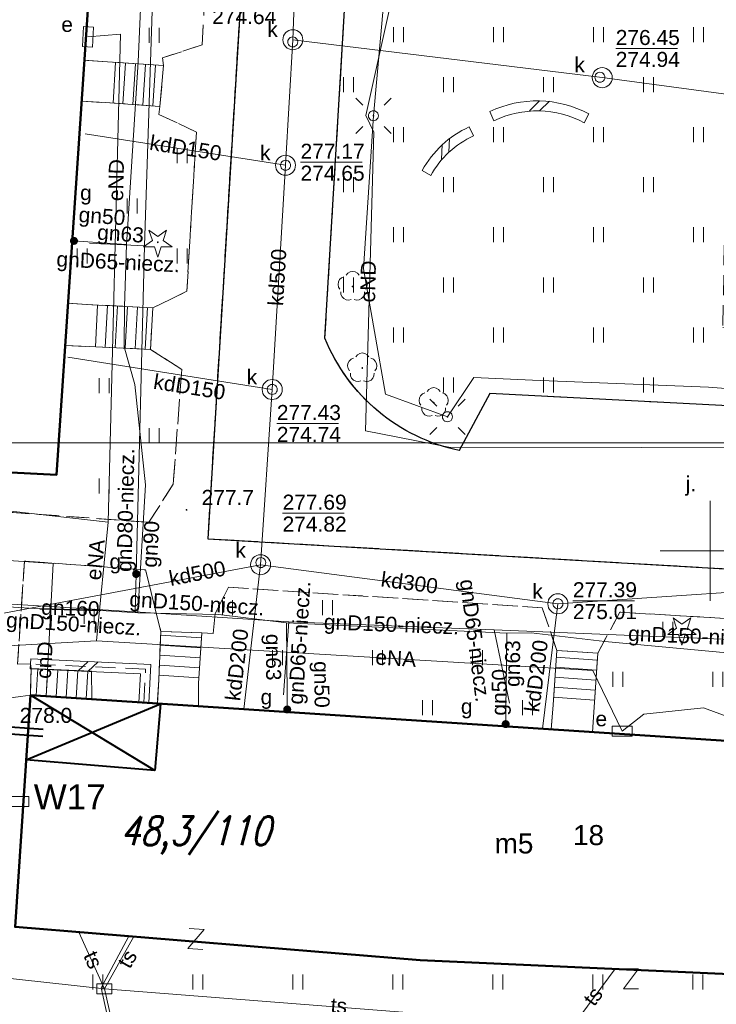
# Model space of a CAD drawing. Extents: x 0 to 6568752, y 0 to 5584302.
# Tile 62 of 74: x 6568565 to 6568600, y 5584077 to 5584127. Entities that reach past the tile are written whole.
import ezdxf
from ezdxf.enums import TextEntityAlignment as Align

# ---------------------------------------------------------------- set-up
doc = ezdxf.new("R2010")
doc.units = 0
doc.header["$PDSIZE"] = 0.75
for name, pattern in [('GAK', [3.5, 2, -0.7, 0.1, -0.7]), ('PRZER2-1', [1.5, 1, -0.5]), ('PRZER3-1', [2, 1.5, -0.5])]:
    doc.linetypes.add(name, pattern=pattern)
doc.layers.get('0').update_dxf_attribs({"linetype": 'CONTINUOUS'})
doc.layers.get('Defpoints').update_dxf_attribs({"linetype": 'CONTINUOUS'})
for name, color, linetype, lineweight in [('alarm', 51, 'CONTINUOUS', 50), ('EGBS', 7, 'CONTINUOUS', 18), ('EGBU', 7, 'CONTINUOUS', 50), ('EGBU_O', 7, 'CONTINUOUS', 50), ('GEPADR_O', 7, 'CONTINUOUS', 18), ('GEPPHC', 7, 'CONTINUOUS', 18), ('GUPPRZ_O', 7, 'CONTINUOUS', 18), ('OTDN', 7, 'CONTINUOUS', 18), ('OTKC', 7, 'CONTINUOUS', 18), ('OTKJ', 7, 'CONTINUOUS', 18), ('OTKJ_O', 7, 'CONTINUOUS', 18), ('OTKK', 7, 'CONTINUOUS', 25), ('OTRN', 7, 'CONTINUOUS', 13), ('OTRN_O', 7, 'CONTINUOUS', 13), ('OTZT', 7, 'CONTINUOUS', 18), ('ramka sekcji', 7, 'CONTINUOUS', 18), ('siec', 7, 'GAK', 70), ('SUEO', 7, 'CONTINUOUS', 18), ('SULO', 7, 'CONTINUOUS', 35), ('SUPK', 7, 'CONTINUOUS', 18), ('SUPW', 7, 'CONTINUOUS', 18), ('SUPW_O', 7, 'CONTINUOUS', 18)]:
    doc.layers.add(name, color=color, linetype=linetype, lineweight=lineweight)
for name, color, linetype, lineweight, true_color in [('OTZG', 7, 'CONTINUOUS', 18, 0x008000), ('OTZL', 7, 'CONTINUOUS', 18, 0x008000), ('SUCP', 7, 'CONTINUOUS', 18, 0xd200d2), ('SUCP_O', 7, 'CONTINUOUS', 18, 0xd200d2), ('SUEP', 1, 'CONTINUOUS', 18, 0xff0000), ('SUEP_O', 1, 'CONTINUOUS', 18, 0xff0000), ('SUES', 1, 'CONTINUOUS', 18, 0xff0000), ('SUES_O', 1, 'CONTINUOUS', 18, 0xff0000), ('SUGP', 7, 'CONTINUOUS', 18, 0xbfbf00), ('SUGP_O', 7, 'CONTINUOUS', 18, 0xbfbf00), ('SUGU', 7, 'CONTINUOUS', 18, 0xbfbf00), ('SUGU_O', 7, 'CONTINUOUS', 18, 0xbfbf00), ('SUGW', 7, 'CONTINUOUS', 18, 0xbfbf00), ('SUGW_O', 7, 'CONTINUOUS', 18, 0xbfbf00), ('SUKP', 7, 'CONTINUOUS', 18, 0x803300), ('SUKP_O', 7, 'CONTINUOUS', 18, 0x803300), ('SUTP', 7, 'CONTINUOUS', 18, 0xff9100), ('SUTP_O', 7, 'CONTINUOUS', 18, 0xff9100), ('SUTS', 7, 'CONTINUOUS', 18, 0xff9100)]:
    doc.layers.add(name, color=color, linetype=linetype, lineweight=lineweight, true_color=true_color)
doc.styles.add('Arial', font='arial.ttf')
doc.styles.add('GEO-INFO', font='arial.ttf')
doc.styles.add('UZBROJENIE', font='SIMPLEX.shx', dxfattribs={"width": 0.8, "oblique": 15.00003, "height": 0.9})
doc.dimstyles.get("Standard").update_dxf_attribs({"dimtxt": 0.18, "dimasz": 0.18, "dimexe": 0.18, "dimexo": 0.0625, "dimgap": 0.09, "dimtad": 0, "dimtih": 1, "dimtoh": 1, "dimdec": 4, "dimzin": 0, "dimdsep": 46, "dimtxsty": 'Standard', "dimcen": 0.09, "dimadec": 0, "dimazin": 0, "dimtfac": 1, "dimtdec": 4, "dimtofl": 0, "dimtmove": 0, "dimatfit": 3, "dimfxl": 0, "dimtolj": 1, "dimtzin": 0, "dimarcsym": 0})

# ---------------------------------------------------------------- blocks, each defined once
blk = doc.blocks.new('D_GSPRDL1')
blk.add_hatch(color=0).paths.add_polyline_path([(0, -0.045), (0.013906, -0.042798), (0.02645, -0.036406), (0.036406, -0.02645), (0.042798, -0.013906), (0.045, 0), (0.042798, 0.013906), (0.036406, 0.02645), (0.02645, 0.036406), (0.013906, 0.042798), (0, 0.045), (-0.013906, 0.042798), (-0.02645, 0.036406), (-0.036406, 0.02645), (-0.042798, 0.013906), (-0.045, 0), (-0.042798, -0.013906), (-0.036406, -0.02645), (-0.02645, -0.036406), (-0.013906, -0.042798)])
at = {"color": 0}
for points in [[(-0.324277, 0.563333), (-0.240553, 0.662679), (-0.127956, 0.727494), (0, 0.75), (0.127956, 0.727494), (0.240553, 0.662679), (0.324277, 0.563333)], [(-0.635969, -0.134326), (-0.70458, -0.024001), (-0.731429, 0.103115), (-0.713292, 0.231763), (-0.652348, 0.346501), (-0.55591, 0.433559), (-0.435555, 0.482485)], [(0.435555, 0.482485), (0.55591, 0.433559), (0.652348, 0.346501), (0.713292, 0.231763), (0.731429, 0.103115), (0.70458, -0.024001), (0.635969, -0.134326)], [(-0.068773, -0.646351), (-0.194901, -0.677512), (-0.324092, -0.663766), (-0.440839, -0.606763), (-0.531129, -0.513345), (-0.584125, -0.394725), (-0.593465, -0.265141)], [(0.593465, -0.265141), (0.584125, -0.394725), (0.531129, -0.513345), (0.440839, -0.606763), (0.324092, -0.663766), (0.194901, -0.677512), (0.068773, -0.646351)]]:
    blk.add_lwpolyline(points, dxfattribs=at)
blk = doc.blocks.new('D_GSPRDI1')
blk.add_hatch(color=0).paths.add_polyline_path([(0, -0.045), (0.013906, -0.042798), (0.02645, -0.036406), (0.036406, -0.02645), (0.042798, -0.013906), (0.045, 0), (0.042798, 0.013906), (0.036406, 0.02645), (0.02645, 0.036406), (0.013906, 0.042798), (0, 0.045), (-0.013906, 0.042798), (-0.02645, 0.036406), (-0.036406, 0.02645), (-0.042798, 0.013906), (-0.045, 0), (-0.042798, -0.013906), (-0.036406, -0.02645), (-0.02645, -0.036406), (-0.013906, -0.042798)])
at = {"color": 0}
blk.add_lwpolyline([(0.272471, 0.088531), (0.713338, -0.231778), (0.168396, -0.231778), (0, -0.750048), (-0.168396, -0.231778), (-0.713338, -0.231778), (-0.272471, 0.088531), (-0.440867, 0.606801), (0, 0.286493), (0.440867, 0.606801)], close=True, dxfattribs=at)
blk = doc.blocks.new('D_GSPWPN1')
blk.add_hatch(color=0).paths.add_polyline_path([(-0.045, 0), (-0.043467, -0.011647), (-0.038971, -0.0225), (-0.03182, -0.03182), (-0.0225, -0.038971), (-0.011647, -0.043467), (0, -0.045), (0.011647, -0.043467), (0.0225, -0.038971), (0.03182, -0.03182), (0.038971, -0.0225), (0.043467, -0.011647), (0.045, 0), (0.043467, 0.011647), (0.038971, 0.0225), (0.03182, 0.03182), (0.0225, 0.038971), (0.011647, 0.043467), (0, 0.045), (-0.011647, 0.043467), (-0.0225, 0.038971), (-0.03182, 0.03182), (-0.038971, 0.0225), (-0.043467, 0.011647)])
blk = doc.blocks.new('D_GUPIKP1_3')
at = {"color": 0}
blk.add_lwpolyline([(0.375, -0.25), (-0.375, -0.25), (-0.375, 0.25), (0.375, 0.25)], close=True, dxfattribs=at)
blk = doc.blocks.new('D_GUPESE1')
at = {"color": 0}
blk.add_lwpolyline([(-0.5, -0.25), (-0.5, 0.25), (0.5, 0.25), (0.5, -0.25)], close=True, dxfattribs=at)
blk = doc.blocks.new('D_GUPIWZ1_1')
at = {"color": 0}
blk.add_lwpolyline([(0, 0.25), (0.064705, 0.241481), (0.125, 0.216506), (0.176777, 0.176777), (0.216506, 0.125), (0.241481, 0.064705), (0.25, 0), (0.241481, -0.064705), (0.216506, -0.125), (0.176777, -0.176777), (0.125, -0.216506), (0.064705, -0.241481), (0, -0.25), (-0.064705, -0.241481), (-0.125, -0.216506), (-0.176777, -0.176777), (-0.216506, -0.125), (-0.241481, -0.064705), (-0.25, 0), (-0.241481, 0.064705), (-0.216506, 0.125), (-0.176777, 0.176777), (-0.125, 0.216506), (-0.064705, 0.241481)], close=True, dxfattribs=at)
blk = doc.blocks.new('D_GUPTSZ1')
at = {"color": 0}
blk.add_lwpolyline([(-0.5, -0.25), (-0.5, 0.25), (0.5, 0.25), (0.5, -0.25)], close=True, dxfattribs=at)
blk = doc.blocks.new('D_GUPGZA1')
blk.add_hatch(color=0).paths.add_polyline_path([(-0.2, 0), (-0.193185, -0.051764), (-0.173205, -0.1), (-0.141421, -0.141421), (-0.1, -0.173205), (-0.051764, -0.193185), (0, -0.2), (0.051764, -0.193185), (0.1, -0.173205), (0.141421, -0.141421), (0.173205, -0.1), (0.193185, -0.051764), (0.2, 0), (0.193185, 0.051764), (0.173205, 0.1), (0.141421, 0.141421), (0.1, 0.173205), (0.051764, 0.193185), (0, 0.2), (-0.051764, 0.193185), (-0.1, 0.173205), (-0.141421, 0.141421), (-0.173205, 0.1), (-0.193185, 0.051764)])
blk = doc.blocks.new('D_GUPGUT1')
blk.add_hatch(color=0).paths.add_polyline_path([(-0.2, 0), (-0.193185, -0.051764), (-0.173205, -0.1), (-0.141421, -0.141421), (-0.1, -0.173205), (-0.051764, -0.193185), (0, -0.2), (0.051764, -0.193185), (0.1, -0.173205), (0.141421, -0.141421), (0.173205, -0.1), (0.193185, -0.051764), (0.2, 0), (0.193185, 0.051764), (0.173205, 0.1), (0.141421, 0.141421), (0.1, 0.173205), (0.051764, 0.193185), (0, 0.2), (-0.051764, 0.193185), (-0.1, 0.173205), (-0.141421, 0.141421), (-0.173205, 0.1), (-0.193185, 0.051764)])
blk = doc.blocks.new('D_GEPPHC1')
at = {"color": 0}
blk.add_lwpolyline([(-0.375, 0.5), (0.375, 0.5), (-0.375, -0.5), (0.375, -0.5)], dxfattribs=at)
blk = doc.blocks.new('D_ODTN_1')
at = {"color": 0}
for points in [[(-0.5, -0.25), (0, 0.25)], [(0, -0.25), (0.5, 0.25)]]:
    blk.add_lwpolyline(points, dxfattribs=at)
blk = doc.blocks.new('D_GSLDSO2')
at = {"color": 0}
blk.add_lwpolyline([(0, 0.25), (0, -0.25)], dxfattribs=at)
blk = doc.blocks.new('D_GUPELA2')
blk.add_hatch(color=0).paths.add_polyline_path([(-0.001087, 0.044987), (0.011881, 0.043403), (0.021281, 0.03965), (0.030065, 0.033482), (0.038133, 0.023893), (0.043117, 0.012881), (0.044986, 0.001113), (0.044323, -0.007777), (0.040557, -0.019497), (0.033417, -0.030138), (0.024849, -0.037517), (0.013788, -0.042836), (0.002013, -0.044955), (-0.00982, -0.043916), (-0.020466, -0.040077), (-0.029541, -0.033946), (-0.036867, -0.025804), (-0.04187, -0.01649), (-0.04461, -0.005909), (-0.044532, 0.006476), (-0.041285, 0.017903), (-0.034764, 0.028574), (-0.024479, 0.03776), (-0.013449, 0.042943)])
at = {"color": 0}
for points in [[(-0.883883, 0.883883), (-0.53033, 0.53033)], [(0.883883, 0.883883), (0.53033, 0.53033)], [(-0.883883, -0.883883), (-0.53033, -0.53033)], [(0.883883, -0.883883), (0.53033, -0.53033)]]:
    blk.add_lwpolyline(points, dxfattribs=at)
blk = doc.blocks.new('D_GUPELA1')
at = {"color": 0}
blk.add_lwpolyline([(0, 0.25), (0.064705, 0.241481), (0.125, 0.216506), (0.176777, 0.176777), (0.216506, 0.125), (0.241481, 0.064705), (0.25, 0), (0.241481, -0.064705), (0.216506, -0.125), (0.176777, -0.176777), (0.125, -0.216506), (0.064705, -0.241481), (0, -0.25), (-0.064705, -0.241481), (-0.125, -0.216506), (-0.176777, -0.176777), (-0.216506, -0.125), (-0.241481, -0.064705), (-0.25, 0), (-0.241481, 0.064705), (-0.216506, 0.125), (-0.176777, 0.176777), (-0.125, 0.216506), (-0.064705, 0.241481)], close=True, dxfattribs=at)
blk = doc.blocks.new('D_GSSUTR1')
at = {"color": 0}
for points in [[(-0.25666, 0.36165), (-0.25666, -0.38835)], [(0.24334, -0.38835), (0.24334, 0.36165)]]:
    blk.add_lwpolyline(points, dxfattribs=at)
blk = doc.blocks.new('*D45')
at = {"layer": 'Defpoints', "color": 0}
for p in [(6568647.5, 5584150), (6568650, 5584150), (0, 0)]:
    blk.add_point(p, dxfattribs=at)
at = {"layer": 'ramka sekcji', "color": 0, "lineweight": -2}
blk.add_line((6568649.938, 5584150), (6568647.5, 5584150), dxfattribs=at)
at = {"layer": 'ramka sekcji', "color": 0, "insert": (6568644.106, 5584150), "char_height": 0.75, "attachment_point": 5, "style": 'GEO-INFO'}
blk.add_mtext('\\A1;5584150.0000', dxfattribs=at)
blk = doc.blocks.new('*D46')
at = {"layer": 'Defpoints', "color": 0}
for p in [(6568650, 5584152.5), (6568650, 5584150), (0, 0)]:
    blk.add_point(p, dxfattribs=at)
at = {"layer": 'ramka sekcji', "color": 0, "lineweight": -2}
blk.add_line((6568650, 5584150.062), (6568650, 5584152.5), dxfattribs=at)
at = {"layer": 'ramka sekcji', "color": 0, "insert": (6568650, 5584155.896), "char_height": 0.75, "attachment_point": 5, "rotation": 90, "style": 'GEO-INFO'}
blk.add_mtext('\\A1;6568650.0000', dxfattribs=at)

msp = doc.modelspace()

# ---------------------------------------------------------------- linework, layer by layer
at = {"layer": 'EGBS', "linetype": 'Continuous', "lineweight": 18, "elevation": 10.18}
for points in [[(6568572.5, 5584122.21), (6568572.68, 5584124.25), (6568569.88, 5584124.43), (6568568.71636, 5584124.51158), (6568568.57872, 5584122.47004), (6568569.76, 5584122.4)], [(6568572.02, 5584110.07), (6568572.14, 5584112.15), (6568569.1, 5584112.3), (6568567.89779, 5584112.37005), (6568567.75554, 5584110.26011), (6568568.96, 5584110.21)], [(6568572.54, 5584095.98), (6568574.59, 5584095.91), (6568574.42, 5584093.4), (6568574.41729, 5584092.24037), (6568572.36981, 5584092.37438), (6568572.44, 5584093.56)], [(6568592.33, 5584095.02), (6568594.38, 5584094.9), (6568594.2, 5584092.2), (6568594.12005, 5584090.95075), (6568592.06041, 5584091.08556), (6568592.15, 5584092.31)], [(6568569.07, 5584093.99), (6568569.09979, 5584092.58842), (6568566.02, 5584092.79), (6568566.06, 5584094.12)]]:
    msp.add_lwpolyline(points, close=True, dxfattribs=at)
for points in [[(6568570.28206, 5584124.40415), (6568570.15148, 5584122.37285)], [(6568570.78103, 5584124.37208), (6568570.65028, 5584122.33826)], [(6568571.28, 5584124.34), (6568571.14909, 5584122.30368)], [(6568571.77897, 5584124.30792), (6568571.6479, 5584122.26909)], [(6568572.27794, 5584124.27585), (6568572.14671, 5584122.2345)], [(6568569.37152, 5584112.2866), (6568569.26836, 5584110.19589)], [(6568569.87091, 5584112.26196), (6568569.76784, 5584110.17304)], [(6568570.3703, 5584112.23732), (6568570.26732, 5584110.15019)], [(6568570.8697, 5584112.21268), (6568570.7668, 5584110.12734)], [(6568571.36909, 5584112.18804), (6568571.26628, 5584110.10448)], [(6568571.86848, 5584112.1634), (6568571.76576, 5584110.08163)], [(6568574.57257, 5584095.65271), (6568572.53219, 5584095.79091)], [(6568574.53879, 5584095.15386), (6568572.51154, 5584095.29116)], [(6568574.505, 5584094.655), (6568572.49088, 5584094.79141)], [(6568574.47121, 5584094.15614), (6568572.47023, 5584094.29167)], [(6568594.35652, 5584094.54779), (6568592.30771, 5584094.68437)], [(6568566.31256, 5584092.77085), (6568566.39991, 5584094.10532)], [(6568566.81149, 5584092.73819), (6568566.89957, 5584094.08374)], [(6568567.31043, 5584092.70554), (6568567.39922, 5584094.06216)], [(6568567.80936, 5584092.67288), (6568567.89888, 5584094.04058)], [(6568568.30829, 5584092.64022), (6568568.39854, 5584094.019)], [(6568568.80722, 5584092.60757), (6568568.8982, 5584093.99742)], [(6568574.43743, 5584093.65729), (6568572.44958, 5584093.79192)], [(6568594.32326, 5584094.04889), (6568592.27457, 5584094.18547)], [(6568594.29, 5584093.55), (6568592.24143, 5584093.68657)], [(6568594.25674, 5584093.05111), (6568592.2083, 5584093.18767)], [(6568594.22348, 5584092.55221), (6568592.17516, 5584092.68877)]]:
    msp.add_lwpolyline(points, dxfattribs=at)
at = {"layer": 'EGBU', "linetype": 'Continuous', "lineweight": 50, "elevation": 10.18}
for points in [[(6568557.98, 5584136.49), (6568569.47, 5584135.69), (6568567.32, 5584103.8), (6568555.96, 5584104.39)], [(6568602.65, 5584087.73), (6568615.13, 5584086.91), (6568614.45, 5584075.57), (6568601.92, 5584076.39), (6568602.08, 5584078.81), (6568585.50349, 5584079.5626), (6568565.26, 5584081.22), (6568566.02, 5584092.79), (6568602.84, 5584090.38)]]:
    msp.add_lwpolyline(points, close=True, dxfattribs=at)
at = {"layer": 'GUPPRZ_O', "linetype": 'Continuous', "lineweight": 13, "elevation": 10.8, "flags": 128}
for points in [[(6568595.27958, 5584125.10351), (6568598.35958, 5584125.10351)], [(6568579.52484, 5584119.42086), (6568582.60484, 5584119.42086)], [(6568578.33969, 5584106.36816), (6568581.41969, 5584106.36816)], [(6568578.62726, 5584101.88919), (6568581.70726, 5584101.88919)], [(6568593.13819, 5584097.51471), (6568596.21819, 5584097.51471)]]:
    msp.add_lwpolyline(points, dxfattribs=at)
at = {"layer": 'OTDN', "linetype": 'Continuous', "lineweight": 18, "elevation": 10.18}
for points in [[(6568593.92979, 5584121.8346, 0.23858959), (6568588.99107, 5584121.94959)], [(6568593.71021, 5584121.3854, 0.24024945), (6568589.18893, 5584121.49041)], [(6568587.94678, 5584121.18289, 0.16033511), (6568585.6058, 5584119.00891)], [(6568588.17322, 5584120.73711, 0.16192035), (6568586.0342, 5584118.75109)]]:
    msp.add_lwpolyline(points, format="xyb", dxfattribs=at)
for points in [[(6568571.94936, 5584092.40624), (6568572.04173, 5584094.32799), (6568566.04173, 5584094.60972)], [(6568571.44994, 5584092.43025), (6568571.51827, 5584093.85201), (6568566.01827, 5584094.11028)]]:
    msp.add_lwpolyline(points, dxfattribs=at)
at = {"layer": 'OTKC', "linetype": 'PRZER2-1', "lineweight": 18, "elevation": 10.18}
for points in [[(6568518.41, 5584112.57), (6568540.29, 5584110.57), (6568544.75, 5584110.19), (6568546.69, 5584112.13), (6568549.06, 5584111.98), (6568548.45, 5584105.42), (6568549.87, 5584103.02), (6568571.95, 5584101.43), (6568573.16, 5584103.34), (6568573.59, 5584109.07), (6568572.02, 5584110.07), (6568572.14, 5584112.15), (6568573.84, 5584112.97), (6568574.32, 5584120.92), (6568572.45, 5584121.81), (6568572.5, 5584122.21), (6568572.68, 5584124.25), (6568572.62, 5584124.63), (6568574.6, 5584125.28), (6568575.25, 5584136.73)], [(6568576.9, 5584133.67), (6568574.89, 5584100.61), (6568615.39, 5584098.26)], [(6568606.01, 5584096.31), (6568595.49, 5584096.94), (6568594.38, 5584094.9), (6568592.33, 5584095.02), (6568591.61, 5584097.16), (6568575.92, 5584098.19), (6568575.25, 5584096.87), (6568575.15, 5584095.88), (6568574.59, 5584095.91), (6568572.54, 5584095.98), (6568571.78, 5584099.05), (6568565.73, 5584099.49), (6568565.38, 5584094.34), (6568566.03, 5584094.36), (6568566.06, 5584094.12), (6568566.02, 5584092.79), (6568564.54, 5584092.6), (6568561.74, 5584073.87)]]:
    msp.add_lwpolyline(points, dxfattribs=at)
at = {"layer": 'OTKJ', "linetype": 'PRZER3-1', "lineweight": 18, "elevation": 10.18}
msp.add_lwpolyline([(6568639.98, 5584070.08), (6568624.96, 5584069.96), (6568626.15, 5584083.24), (6568622.05, 5584083.43), (6568621.64, 5584091.37), (6568619.67, 5584095.39), (6568615.39, 5584098.26), (6568574.89, 5584100.61), (6568576.9, 5584133.67), (6568576.73, 5584134.76), (6568576.17, 5584135.74), (6568575.25, 5584136.73), (6568573.98, 5584137.27), (6568558.09, 5584138.24), (6568558.55, 5584143.89), (6568574.11, 5584142.83), (6568574.63, 5584142.93), (6568575.77, 5584143.27), (6568576.88, 5584143.98), (6568577.89, 5584147.04), (6568579.27, 5584175.96)], dxfattribs=at)
msp.add_lwpolyline([(6568586.29, 5584170.27), (6568585.33, 5584155.45), (6568583.44, 5584155.05), (6568583.21, 5584152.12), (6568582.92, 5584147.02), (6568580.74, 5584110.63, 0.2500606), (6568587.46, 5584105.02), (6568588.98, 5584107.87), (6568602.51, 5584107.17), (6568604.16, 5584106.95), (6568613.26, 5584106.43), (6568614.97, 5584103.73), (6568621.76, 5584103.45), (6568623.36, 5584103.37), (6568623.92, 5584103.34), (6568625.92, 5584103.24), (6568629.08, 5584103.06), (6568631.08, 5584102.96), (6568633.3, 5584102.87), (6568635.54, 5584102.77)], format="xyb", dxfattribs=at)
at = {"layer": 'OTKK', "linetype": 'Continuous', "lineweight": 25, "elevation": 10.18}
for points in [[(6568579.27, 5584175.96), (6568577.89, 5584147.04), (6568576.88, 5584143.98), (6568575.77, 5584143.27), (6568574.63, 5584142.93), (6568574.11, 5584142.83), (6568558.55, 5584143.89), (6568558.09, 5584138.24), (6568573.98, 5584137.27), (6568575.25, 5584136.73), (6568576.17, 5584135.74), (6568576.73, 5584134.76), (6568576.9, 5584133.67), (6568574.89, 5584100.61)], [(6568574.89, 5584100.61), (6568615.39, 5584098.26), (6568619.67, 5584095.39), (6568621.64, 5584091.37), (6568622.05, 5584083.43), (6568626.15, 5584083.24), (6568624.96, 5584069.96)]]:
    msp.add_lwpolyline(points, dxfattribs=at)
msp.add_lwpolyline([(6568624.96, 5584069.96), (6568639.98, 5584070.08), (6568639.29, 5584102.53), (6568635.54, 5584102.77), (6568633.3, 5584102.87), (6568631.08, 5584102.96), (6568629.08, 5584103.06), (6568625.92, 5584103.24), (6568623.92, 5584103.34), (6568623.36, 5584103.37), (6568621.76, 5584103.45), (6568614.97, 5584103.73), (6568613.26, 5584106.43), (6568604.16, 5584106.95), (6568602.51, 5584107.17), (6568588.98, 5584107.87), (6568587.46, 5584105.02, -0.2500606), (6568580.74, 5584110.63), (6568582.92, 5584147.02)], format="xyb", dxfattribs=at)
at = {"layer": 'OTZT', "color": 7, "linetype": 'PRZER2-1', "lineweight": 18, "elevation": 10.1}
for points in [[(6568557.58749, 5584130.39087), (6568555.96, 5584104.39), (6568567.32, 5584103.8), (6568567.75554, 5584110.26011), (6568568.96, 5584110.21), (6568572.02, 5584110.07), (6568573.59, 5584109.07), (6568573.16, 5584103.34), (6568571.95, 5584101.43), (6568549.87, 5584103.02), (6568548.45, 5584105.42), (6568549.06, 5584111.98), (6568552.41, 5584147.44)], [(6568575.25, 5584136.73), (6568574.6, 5584125.28), (6568572.62, 5584124.63), (6568572.68, 5584124.25), (6568569.88, 5584124.43), (6568568.71636, 5584124.51158), (6568569.47, 5584135.69)]]:
    msp.add_lwpolyline(points, dxfattribs=at)
msp.add_lwpolyline([(6568617.92, 5584127.62), (6568617.7, 5584125.66), (6568623.12, 5584125.31), (6568622.6, 5584116.5), (6568604.99, 5584116.54), (6568604.97, 5584115.35), (6568600.7, 5584115.27), (6568600.64, 5584111.17), (6568602.9, 5584111.12), (6568602.51, 5584107.17), (6568588.98, 5584107.87), (6568587.46, 5584105.02, -0.2500606), (6568580.74, 5584110.63), (6568582.92, 5584147.02), (6568593.04, 5584146.37), (6568593.7, 5584145.69), (6568593.68569, 5584143.38208), (6568587.26, 5584143.79), (6568586.56, 5584132.41), (6568603.77, 5584131.19), (6568603.48, 5584128.53)], format="xyb", close=True, dxfattribs=at)
for points in [[(6568572.5, 5584122.21), (6568572.45, 5584121.81), (6568574.32, 5584120.92), (6568573.84, 5584112.97), (6568572.14, 5584112.15), (6568569.1, 5584112.3), (6568567.89779, 5584112.37005), (6568568.57872, 5584122.47004), (6568569.76, 5584122.4)], [(6568566.03, 5584094.36), (6568565.38, 5584094.34), (6568565.73, 5584099.49), (6568571.78, 5584099.05), (6568572.54, 5584095.98), (6568572.44, 5584093.56), (6568572.36981, 5584092.37438), (6568571.69965, 5584092.41825), (6568571.78, 5584094.09)], [(6568574.41729, 5584092.24037), (6568574.42, 5584093.4), (6568574.59, 5584095.91), (6568575.15, 5584095.88), (6568575.25, 5584096.87), (6568575.92, 5584098.19), (6568591.61, 5584097.16), (6568592.33, 5584095.02), (6568592.15, 5584092.31), (6568592.06041, 5584091.08556)], [(6568594.12005, 5584090.95075), (6568594.2, 5584092.2), (6568594.38, 5584094.9), (6568595.49, 5584096.94), (6568606.01, 5584096.31), (6568606.66, 5584091.49), (6568606.48, 5584088.71), (6568606.39031, 5584087.48424), (6568602.65, 5584087.73), (6568602.84, 5584090.38)], [(6568608.44986, 5584087.34892), (6568608.54, 5584088.56), (6568608.72, 5584091.33), (6568610.23, 5584096.05), (6568619.67, 5584095.39), (6568621.64, 5584091.37), (6568622.05, 5584083.43), (6568621, 5584073.54), (6568619.15, 5584071.63), (6568561.74, 5584073.87), (6568564.54, 5584092.6), (6568566.02, 5584092.79), (6568565.26, 5584081.22), (6568585.50349, 5584079.5626), (6568602.08, 5584078.81), (6568601.92, 5584076.39), (6568614.45, 5584075.57), (6568615.13, 5584086.91)]]:
    msp.add_lwpolyline(points, close=True, dxfattribs=at)
at = {"layer": 'ramka sekcji'}
for q in [(6568600, 5584102.5), (6568597.5, 5584100), (6568600, 5584097.5), (6568602.5, 5584100)]:
    msp.add_line((6568600, 5584100), q, dxfattribs=at)
at = {"layer": 'siec', "linetype": 'ByBlock', "lineweight": 20}
msp.add_line((6568238.01967, 5584105.39829), (6568734.39713, 5584105.39829), dxfattribs=at)
at = {"layer": 'siec', "linetype": 'ByBlock', "lineweight": 40}
for p, q in [((6568565.80823, 5584089.56606), (6568572.5196, 5584092.36458)), ((6568572.24611, 5584089.02953), (6568566.02, 5584092.79)), ((6568572.5196, 5584092.36458), (6568572.24611, 5584089.02953)), ((6568566.66345, 5584091.08247), (6568555.96161, 5584091.80264)), ((6568566.63844, 5584090.73336), (6568556.33864, 5584091.42648)), ((6568572.24611, 5584089.02953), (6568565.80823, 5584089.56606))]:
    msp.add_line(p, q, dxfattribs=at)
at = {"layer": 'SUCP', "linetype": 'Continuous', "lineweight": 18, "elevation": 10.14}
msp.add_lwpolyline([(6568562.02216, 5584104.07515), (6568561.68919, 5584099.73481), (6568567.16673, 5584099.37446), (6568566.80281, 5584092.73876)], dxfattribs=at)
at = {"layer": 'SUEP', "linetype": 'Continuous', "lineweight": 18, "elevation": 10.14}
for points in [[(6568640.43, 5584082.03), (6568640.69, 5584089.39), (6568641.24, 5584103.02), (6568636.69, 5584103.95), (6568617.33, 5584104.83), (6568613.65, 5584107.14), (6568599.92, 5584108.18), (6568591.12, 5584108.53), (6568588.18, 5584108.66), (6568586.87, 5584106.7), (6568583.78, 5584107.84), (6568582.68, 5584114.09), (6568583.17, 5584121.74), (6568583.88, 5584129.52), (6568586.13, 5584146.77), (6568588.42, 5584161.56), (6568588.64, 5584171.67)], [(6568615.77907, 5584105.12669), (6568586.93715, 5584105.18636), (6568582.77131, 5584106.00045), (6568583.18599, 5584120.92094), (6568582.79122, 5584121.76106), (6568583.95676, 5584126.99434), (6568584.68896, 5584144.51279)], [(6568569.91319, 5584101.43542), (6568570.51987, 5584125.82112), (6568568.9, 5584125.68)], [(6568569.91319, 5584101.43542), (6568549.69204, 5584103.72059), (6568540.34378, 5584103.54458)], [(6568569.31956, 5584095.50732), (6568569.91319, 5584101.43542)], [(6568569.31956, 5584095.50732), (6568560.18052, 5584094.99152), (6568556.83307, 5584092.68021), (6568554.39222, 5584063.02146), (6568554.33033, 5584053.54893), (6568552.48145, 5584045.61649)], [(6568595.6, 5584090.99), (6568594.12893, 5584094.02904), (6568569.31956, 5584095.50732)], [(6568591.84922, 5583969.21782), (6568603.50663, 5583976.4686), (6568622.5865, 5583975.8144), (6568622.6444, 5584016.31829), (6568617.76016, 5584029.8064), (6568618.47051, 5584043.74663), (6568620.21056, 5584049.95953), (6568617.64449, 5584051.96662), (6568618.73173, 5584062.17458), (6568620.09776, 5584075.00001), (6568619.53545, 5584088.36379), (6568604.02591, 5584090.56413), (6568599.66503, 5584092.15806), (6568596.68181, 5584091.84144), (6568595.6, 5584090.99)], [(6568570.93827, 5584080.7551), (6568569.55679, 5584078.17917), (6568572.46449, 5584065.0563), (6568618.73173, 5584062.17458)]]:
    msp.add_lwpolyline(points, dxfattribs=at)
at = {"layer": 'SUGP', "linetype": 'Continuous', "lineweight": 18, "elevation": 10.14}
for points in [[(6568570.89, 5584116.32), (6568571.41, 5584124.43), (6568571.78, 5584132.77), (6568571.41, 5584133.72), (6568570.13, 5584134.1)], [(6568571.30838, 5584098.84939), (6568571.7192, 5584115.23588), (6568572.32425, 5584133.62203)], [(6568571.39, 5584096.91), (6568571.77, 5584103.3), (6568571.25, 5584108.32), (6568570.71, 5584110.19), (6568570.73, 5584112.22), (6568570.82, 5584115.31), (6568570.89, 5584116.32)], [(6568568.9, 5584115.44), (6568568.2, 5584115.49)], [(6568570.82, 5584115.31), (6568568.9, 5584115.44)], [(6568571.7192, 5584115.23588), (6568568.98, 5584115.37)], [(6568571.39, 5584096.91), (6568575.44, 5584096.82), (6568578.83, 5584096.41), (6568589.84, 5584095.9), (6568591.05, 5584095.91), (6568594.73, 5584095.48), (6568602.26, 5584094.78), (6568603.66, 5584094.64), (6568604.85, 5584107.74), (6568609.36, 5584107.66), (6568613.41, 5584107.35), (6568619.37, 5584106.72), (6568620.65914, 5584106.65318)], [(6568571.26066, 5584096.96563), (6568571.30838, 5584098.84939)], [(6568563.85, 5584097.27), (6568566.49, 5584097.11), (6568569.55, 5584097.02), (6568571.39, 5584096.91)], [(6568565.09444, 5584097.33519), (6568571.26066, 5584096.96563)], [(6568605.18, 5584097.23), (6568604.25173, 5584095.43872), (6568589.20171, 5584096.0538), (6568578.93387, 5584096.4514), (6568571.26066, 5584096.96563)], [(6568578.93387, 5584096.4514), (6568578.67, 5584092.81)], [(6568578.83, 5584096.41), (6568578.85, 5584092.78)], [(6568589.20171, 5584096.0538), (6568589.97, 5584092.39)], [(6568589.84, 5584095.9), (6568589.79, 5584092.05)], [(6568578.85, 5584092.78), (6568578.86, 5584092.08)], [(6568589.79, 5584092.05), (6568589.78, 5584091.35)]]:
    msp.add_lwpolyline(points, dxfattribs=at)
at = {"layer": 'SUKP', "linetype": 'Continuous', "lineweight": 18, "elevation": 10.14}
for points in [[(6568579.14172, 5584125.54023), (6568579.76714, 5584142.53764)], [(6568577.52836, 5584099.31317), (6568578.10915, 5584108.06592), (6568578.77484, 5584119.26532), (6568579.14172, 5584125.54023)], [(6568611.31882, 5584121.41247), (6568594.60453, 5584123.64444), (6568579.14172, 5584125.54023)], [(6568568.76291, 5584120.84356), (6568578.77484, 5584119.26532)], [(6568567.8988, 5584109.68528), (6568578.10915, 5584108.06592)], [(6568559.01562, 5584095.81893), (6568577.52836, 5584099.31317)], [(6568576.68698, 5584092.09181), (6568577.52836, 5584099.31317)], [(6568607.23636, 5584098.36061), (6568592.38819, 5584097.35917), (6568577.52836, 5584099.31317)], [(6568591.61147, 5584091.11495), (6568592.38819, 5584097.35917)]]:
    msp.add_lwpolyline(points, dxfattribs=at)
at = {"layer": 'SULO', "linetype": 'Continuous', "lineweight": 35, "elevation": 10.12}
msp.add_lwpolyline([(6568566.49, 5584097.11), (6568569.55, 5584097.02)], dxfattribs=at)
at = {"layer": 'SUPK', "linetype": 'Continuous', "lineweight": 18, "elevation": 10.14}
for points in [[(6568579.14172, 5584125.04023, -1), (6568579.14172, 5584126.04023, -1)], [(6568594.60453, 5584123.14444, -1), (6568594.60453, 5584124.14444, -1)], [(6568578.77484, 5584118.76532, -1), (6568578.77484, 5584119.76532, -1)], [(6568578.10915, 5584107.56592, -1), (6568578.10915, 5584108.56592, -1)], [(6568577.52836, 5584098.81317, -1), (6568577.52836, 5584099.81317, -1)], [(6568592.38819, 5584096.85917, -1), (6568592.38819, 5584097.85917, -1)]]:
    msp.add_lwpolyline(points, format="xyb", close=True, dxfattribs=at)
at = {"layer": 'SUTP', "linetype": 'Continuous', "lineweight": 18, "elevation": 10.14}
for points in [[(6568538.45712, 5584081.55457), (6568569.72372, 5584078.12118)], [(6568569.72372, 5584078.12118), (6568568.44931, 5584080.95888)], [(6568569.72372, 5584078.12118), (6568571.18863, 5584080.7346)], [(6568593.15712, 5584076.28798), (6568595.25843, 5584079.11971)], [(6568569.72372, 5584078.12118), (6568593.15712, 5584076.28798)], [(6568621.70781, 5584041.64818), (6568622.93309, 5584061.80353), (6568602.56379, 5584062.79314), (6568572.78877, 5584064.55962), (6568569.72372, 5584078.12118)]]:
    msp.add_lwpolyline(points, dxfattribs=at)

# ---------------------------------------------------------------- block references
at = {"layer": 'GEPPHC', "linetype": 'Continuous', "lineweight": 18, "rotation": 356.3139219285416}
msp.add_blockref('D_GEPPHC1', (6568574.30625, 5584080.60736, 10.24), dxfattribs=at)
at = {"layer": 'GEPPHC', "linetype": 'Continuous', "lineweight": 18}
msp.add_blockref('D_GEPPHC1', (6568596.0409, 5584078.62016, 10.24), dxfattribs=at)
at = {"layer": 'OTDN', "linetype": 'Continuous', "lineweight": 18}
for name, p, rotation in [('D_ODTN_1', (6568591.46817, 5584122.23114, 10.18), 358.6677801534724), ('D_ODTN_1', (6568591.46817, 5584122.23114, 10.18), 358.6677801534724), ('D_GSLDSO2', (6568589.09, 5584121.72, 10.18), 203.3104096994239), ('D_GSLDSO2', (6568593.82, 5584121.61, 10.18), 153.9486548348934), ('D_GSLDSO2', (6568588.06, 5584120.96, 10.18), 206.9296536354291), ('D_ODTN_1', (6568586.77246, 5584120.10042, 10.18), 42.8789036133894), ('D_ODTN_1', (6568586.77246, 5584120.10042, 10.18), 42.8789036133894), ('D_GSLDSO2', (6568585.82, 5584118.88, 10.18), 238.9590966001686), ('D_GSLDSO2', (6568566.03, 5584094.36, 10.18), 177.3115642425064), ('D_ODTN_1', (6568568.905, 5584094.225, 10.18), 177.3115642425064), ('D_ODTN_1', (6568568.905, 5584094.225, 10.18), 177.3115642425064), ('D_GSLDSO2', (6568571.69965, 5584092.41825, 10.18), 87.24839315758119)]:
    msp.add_blockref(name, p, dxfattribs=dict(at, rotation=rotation))
at = {"layer": 'OTRN', "linetype": 'Continuous', "lineweight": 13}
msp.add_blockref('D_GSPWPN1', (6568573.83, 5584102.05, 10.08), dxfattribs=at)
at = {"layer": 'OTZG', "linetype": 'Continuous', "lineweight": 18}
for p in [(6568572.39, 5584115.42, 10.12), (6568598.59, 5584096.05, 10.12)]:
    msp.add_blockref('D_GSPRDI1', p, dxfattribs=at)
at = {"layer": 'OTZL', "linetype": 'Continuous', "lineweight": 18}
for p in [(6568582.13, 5584113.21, 10.12), (6568582.61, 5584109.14, 10.12), (6568586.18, 5584107.41, 10.12)]:
    msp.add_blockref('D_GSPRDL1', p, dxfattribs=at)
at = {"layer": 'OTZT', "color": 7, "linetype": 'Continuous', "lineweight": 18}
for p in [(6568572.215, 5584125.76466, 10.1), (6568584.43, 5584125.80674, 10.1), (6568589.43, 5584125.80674, 10.1), (6568594.43, 5584125.80674, 10.1), (6568599.43, 5584125.80674, 10.1), (6568581.93, 5584123.30674, 10.1), (6568586.93, 5584123.30674, 10.1), (6568591.93, 5584123.30674, 10.1), (6568596.93, 5584123.30674, 10.1), (6568584.43, 5584120.80674, 10.1), (6568589.43, 5584120.80674, 10.1), (6568594.43, 5584120.80674, 10.1), (6568599.43, 5584120.80674, 10.1), (6568573.60889, 5584119.75367, 10.1), (6568581.93, 5584118.30674, 10.1), (6568586.93, 5584118.30674, 10.1), (6568591.93, 5584118.30674, 10.1), (6568596.93, 5584118.30674, 10.1), (6568571.10889, 5584117.25367, 10.1), (6568584.43, 5584115.80674, 10.1), (6568589.43, 5584115.80674, 10.1), (6568594.43, 5584115.80674, 10.1), (6568599.43, 5584115.80674, 10.1), (6568568.60889, 5584114.75367, 10.1), (6568573.60889, 5584114.75367, 10.1), (6568581.93, 5584113.30674, 10.1), (6568586.93, 5584113.30674, 10.1), (6568591.93, 5584113.30674, 10.1), (6568596.93, 5584113.30674, 10.1), (6568584.43, 5584110.80674, 10.1), (6568589.43, 5584110.80674, 10.1), (6568594.43, 5584110.80674, 10.1), (6568599.43, 5584110.80674, 10.1), (6568569.715, 5584108.26466, 10.1), (6568586.93, 5584108.30674, 10.1), (6568591.93, 5584108.30674, 10.1), (6568596.93, 5584108.30674, 10.1), (6568572.215, 5584105.76466, 10.1), (6568569.715, 5584103.26466, 10.1), (6568575.87365, 5584097.17742, 10.1), (6568580.87365, 5584097.17742, 10.1), (6568568.96, 5584096.73875, 10.1), (6568597.89002, 5584096.09346, 10.1), (6568578.37365, 5584094.67742, 10.1), (6568583.37365, 5584094.67742, 10.1), (6568588.37365, 5584094.67742, 10.1), (6568595.39002, 5584093.59346, 10.1), (6568600.39002, 5584093.59346, 10.1), (6568585.87365, 5584092.17742, 10.1), (6568590.87365, 5584092.17742, 10.1), (6568569.395, 5584078.48292, 10.1), (6568574.395, 5584078.48292, 10.1), (6568579.395, 5584078.48292, 10.1), (6568584.395, 5584078.48292, 10.1), (6568589.395, 5584078.48292, 10.1), (6568594.395, 5584078.48292, 10.1), (6568599.395, 5584078.48292, 10.1)]:
    msp.add_blockref('D_GSSUTR1', p, dxfattribs=at)
at = {"layer": 'SUEO', "linetype": 'Continuous', "lineweight": 18}
for name, p in [('D_GUPELA2', (6568583.17, 5584121.74, 10.15)), ('D_GUPELA1', (6568583.17, 5584121.74, 10.16)), ('D_GUPELA2', (6568586.87, 5584106.7, 10.15)), ('D_GUPELA1', (6568586.87, 5584106.7, 10.16))]:
    msp.add_blockref(name, p, dxfattribs=at)
at = {"layer": 'SUES', "linetype": 'Continuous', "lineweight": 18, "rotation": 86.78440089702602}
msp.add_blockref('D_GUPESE1', (6568568.9, 5584125.68, 10.16), dxfattribs=at)
at = {"layer": 'SUES', "linetype": 'Continuous', "lineweight": 18}
msp.add_blockref('D_GUPESE1', (6568595.6, 5584090.99, 10.16), dxfattribs=at)
at = {"layer": 'SUGU', "linetype": 'Continuous', "lineweight": 18}
msp.add_blockref('D_GUPGUT1', (6568571.30838, 5584098.84939, 10.16), dxfattribs=at)
at = {"layer": 'SUGW', "linetype": 'Continuous', "lineweight": 18}
for p in [(6568568.2, 5584115.49, 10.16), (6568578.86, 5584092.08, 10.16), (6568589.78, 5584091.35, 10.16)]:
    msp.add_blockref('D_GUPGZA1', p, dxfattribs=at)
at = {"layer": 'SUPK', "linetype": 'Continuous', "lineweight": 18}
msp.add_blockref('D_GUPIKP1_3', (6568569.72372, 5584078.12118, 10.16), dxfattribs=at)
at = {"layer": 'SUPW', "linetype": 'Continuous', "lineweight": 18}
for p in [(6568579.1354, 5584125.43041, 10.18), (6568594.48581, 5584123.66196, 10.18), (6568578.77484, 5584119.26532, 10.18), (6568578.10915, 5584108.06592, 10.18), (6568577.54057, 5584099.41795, 10.18), (6568592.38819, 5584097.35917, 10.18)]:
    msp.add_blockref('D_GUPIWZ1_1', p, dxfattribs=at)
at = {"layer": 'SUTS', "linetype": 'Continuous', "lineweight": 18}
msp.add_blockref('D_GUPTSZ1', (6568565.44279, 5584087.47674, 10.16), dxfattribs=at)

# ---------------------------------------------------------------- texts
at = {"layer": 'alarm', "color": 0, "linetype": 'Continuous', "lineweight": 30, "style": 'GEO-INFO'}
msp.add_text('W17', height=1.25, dxfattribs=at).set_placement((6568567.98588, 5584087.71061, -9.52), align=Align.MIDDLE)
at = {"layer": 'alarm', "color": 0, "lineweight": 30, "style": 'UZBROJENIE', "oblique": 15.00003, "width": 0.8}
msp.add_text('48,3/110', height=1.44, dxfattribs=at).set_placement((6568570.52332, 5584085.2974))
at = {"layer": 'EGBU_O', "linetype": 'Continuous', "lineweight": 0, "style": 'Arial'}
msp.add_text('m5', height=1, dxfattribs=at).set_placement((6568590.195, 5584084.88519, 10.8), align=Align.CENTER)
at = {"layer": 'GEPADR_O', "linetype": 'Continuous', "lineweight": 0, "style": 'Arial'}
msp.add_text('18', height=1, dxfattribs=at).set_placement((6568593.14426, 5584085.30314, 10.8))
at = {"layer": 'GUPPRZ_O', "linetype": 'Continuous', "lineweight": 0, "style": 'Arial'}
for s, p in [('274.64', (6568575.1073, 5584126.32311, 10.8)), ('276.45', (6568595.27958, 5584125.27601, 10.8)), ('274.94', (6568595.27958, 5584124.18101, 10.8)), ('277.17', (6568579.52484, 5584119.59336, 10.8)), ('274.65', (6568579.52484, 5584118.49836, 10.8)), ('277.43', (6568578.33969, 5584106.54066, 10.8)), ('274.74', (6568578.33969, 5584105.44566, 10.8)), ('277.69', (6568578.62726, 5584102.06169, 10.8)), ('274.82', (6568578.62726, 5584100.96669, 10.8)), ('277.39', (6568593.13819, 5584097.68721, 10.8)), ('275.01', (6568593.13819, 5584096.59221, 10.8))]:
    msp.add_text(s, height=0.75, dxfattribs=at).set_placement(p)
at = {"layer": 'OTKJ_O', "linetype": 'Continuous', "lineweight": 0, "style": 'Arial'}
msp.add_text('j.', height=0.75, dxfattribs=at).set_placement((6568599.035, 5584102.98591, 10.8), align=Align.CENTER)
at = {"layer": 'OTRN_O', "linetype": 'Continuous', "lineweight": 0, "style": 'Arial'}
for s, p in [('277.7', (6568574.58, 5584102.3, 10.8)), ('278.0', (6568565.49, 5584091.41, 10.8))]:
    msp.add_text(s, height=0.75, dxfattribs=at).set_placement(p)
at = {"layer": 'SUCP_O', "linetype": 'Continuous', "lineweight": 0, "style": 'Arial'}
msp.add_text('cnD', height=0.75, rotation=86.861445, dxfattribs=at).set_placement((6568567.09058, 5584094.52524, 10.8), align=Align.CENTER)
at = {"layer": 'SUEP_O', "linetype": 'Continuous', "lineweight": 0, "style": 'Arial'}
for s, rotation, p in [('eND', 88.574867, (6568570.67891, 5584118.51753, 10.8)), ('eND', 88.407992, (6568583.27202, 5584113.45254, 10.8)), ('eNA', 84.281628, (6568569.64131, 5584099.52358, 10.8)), ('eNA', 356.590046, (6568584.2649, 5584094.2666, 10.8))]:
    msp.add_text(s, height=0.75, rotation=rotation, dxfattribs=at).set_placement(p, align=Align.CENTER)
at = {"layer": 'SUES_O', "linetype": 'Continuous', "lineweight": 0, "style": 'Arial'}
for p in [(6568568.15, 5584125.93, 10.8), (6568594.85, 5584091.24, 10.8)]:
    msp.add_text('e', height=0.75, dxfattribs=at).set_placement(p, align=Align.RIGHT)
at = {"layer": 'SUGP_O', "linetype": 'Continuous', "lineweight": 0, "style": 'Arial'}
for s, rotation, p in [('gn50', 355.914383, (6568569.57709, 5584116.35406, 10.8)), ('gn63', 356.126508, (6568570.50684, 5584115.4769, 10.8)), ('gnD65-niecz.', 357.299272, (6568570.39424, 5584114.06597, 10.8)), ('gnD80-niecz.', 88.563856, (6568571.14971, 5584102.02998, 10.8)), ('gn90', 86.596735, (6568572.40317, 5584100.31513, 10.8)), ('gnD65-niecz.', 86.415106, (6568579.83184, 5584095.39404, 10.8)), ('gnD65-niecz.', 277.488303, (6568587.88718, 5584095.47605, 10.8)), ('gnD150-niecz.', 356.165925, (6568574.32305, 5584097.00075, 10.8)), ('gn160', 358.315316, (6568568.01137, 5584096.77165, 10.8)), ('gnD150-niecz.', 356.570245, (6568568.16456, 5584095.98076, 10.8)), ('gnD150-niecz.', 357.782467, (6568584.05643, 5584095.95934, 10.8)), ('gn63', 270.315675, (6568577.80146, 5584094.68999, 10.8)), ('gnD150-niecz.', 357.659701, (6568599.26443, 5584095.37212, 10.8)), ('gn63', 89.255946, (6568590.4927, 5584094.36809, 10.8)), ('gn50', 270.818459, (6568580.21655, 5584093.3251, 10.8)), ('gn50', 89.181551, (6568589.82937, 5584092.93234, 10.8))]:
    msp.add_text(s, height=0.75, rotation=rotation, dxfattribs=at).set_placement(p, align=Align.CENTER)
at = {"layer": 'SUGU_O', "linetype": 'Continuous', "lineweight": 0, "style": 'Arial'}
msp.add_text('g', height=0.75, dxfattribs=at).set_placement((6568570.55838, 5584099.09939, 10.8), align=Align.RIGHT)
at = {"layer": 'SUGW_O', "linetype": 'Continuous', "lineweight": 0, "style": 'Arial'}
for p in [(6568569.0899, 5584117.52614, 10.8), (6568578.11, 5584092.33, 10.8), (6568588.12342, 5584091.85768, 10.8)]:
    msp.add_text('g', height=0.75, dxfattribs=at).set_placement(p, align=Align.RIGHT)
at = {"layer": 'SUKP_O', "linetype": 'Continuous', "lineweight": 0, "style": 'Arial'}
for s, rotation, p in [('kdD150', 351.041821, (6568573.72318, 5584119.76454, 10.8)), ('kd500', 86.598319, (6568578.73496, 5584113.6482, 10.8)), ('kdD150', 350.987959, (6568573.91623, 5584107.8286, 10.8)), ('kd500', 10.994436, (6568574.43415, 5584098.51547, 10.8)), ('kd300', 352.50884, (6568584.92001, 5584098.04519, 10.8)), ('kdD200', 83.35428, (6568576.71252, 5584094.26914, 10.8)), ('kdD200', 82.909389, (6568591.67157, 5584093.70938, 10.8))]:
    msp.add_text(s, height=0.75, rotation=rotation, dxfattribs=at).set_placement(p, align=Align.CENTER)
at = {"layer": 'SUPW_O', "linetype": 'Continuous', "lineweight": 0, "style": 'Arial'}
for p in [(6568578.3854, 5584125.68041, 10.8), (6568593.73581, 5584123.91196, 10.8), (6568578.02484, 5584119.51532, 10.8), (6568577.35915, 5584108.31592, 10.8), (6568576.79057, 5584099.66795, 10.8), (6568591.63819, 5584097.60917, 10.8)]:
    msp.add_text('k', height=0.75, dxfattribs=at).set_placement(p, align=Align.RIGHT)
at = {"layer": 'SUTP_O', "linetype": 'Continuous', "lineweight": 0, "style": 'Arial'}
for rotation, p in [(294.18483, (6568568.8188, 5584079.4198, 10.8)), (60.727912, (6568571.19207, 5584079.43627, 10.8)), (53.422424, (6568594.44345, 5584077.52896, 10.8)), (355.526846, (6568581.41753, 5584076.912, 10.8))]:
    msp.add_text('ts', height=0.75, rotation=rotation, dxfattribs=at).set_placement(p, align=Align.CENTER)

# ---------------------------------------------------------------- dimensions: what is measured, and where the dimension line sits
at = {"layer": 'ramka sekcji'}
for offset, dtype, picture, middle in [((0, 2.5), 1, '*D46', (6568650, 5584155.8956787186)), ((-2.5, 0), 0, '*D45', (6568644.1063676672, 5584150))]:
    dim = msp.add_ordinate_dim(feature_location=(6568650, 5584150), offset=offset, dtype=dtype, origin=(0, 0), dimstyle='Standard', override={"dimtxt": 0.75, "dimtxsty": 'GEO-INFO'}, dxfattribs=at)
    dim.commit()
    dim.dimension.update_dxf_attribs({"geometry": picture, "text_midpoint": middle})

doc.saveas('drawing.dxf')
